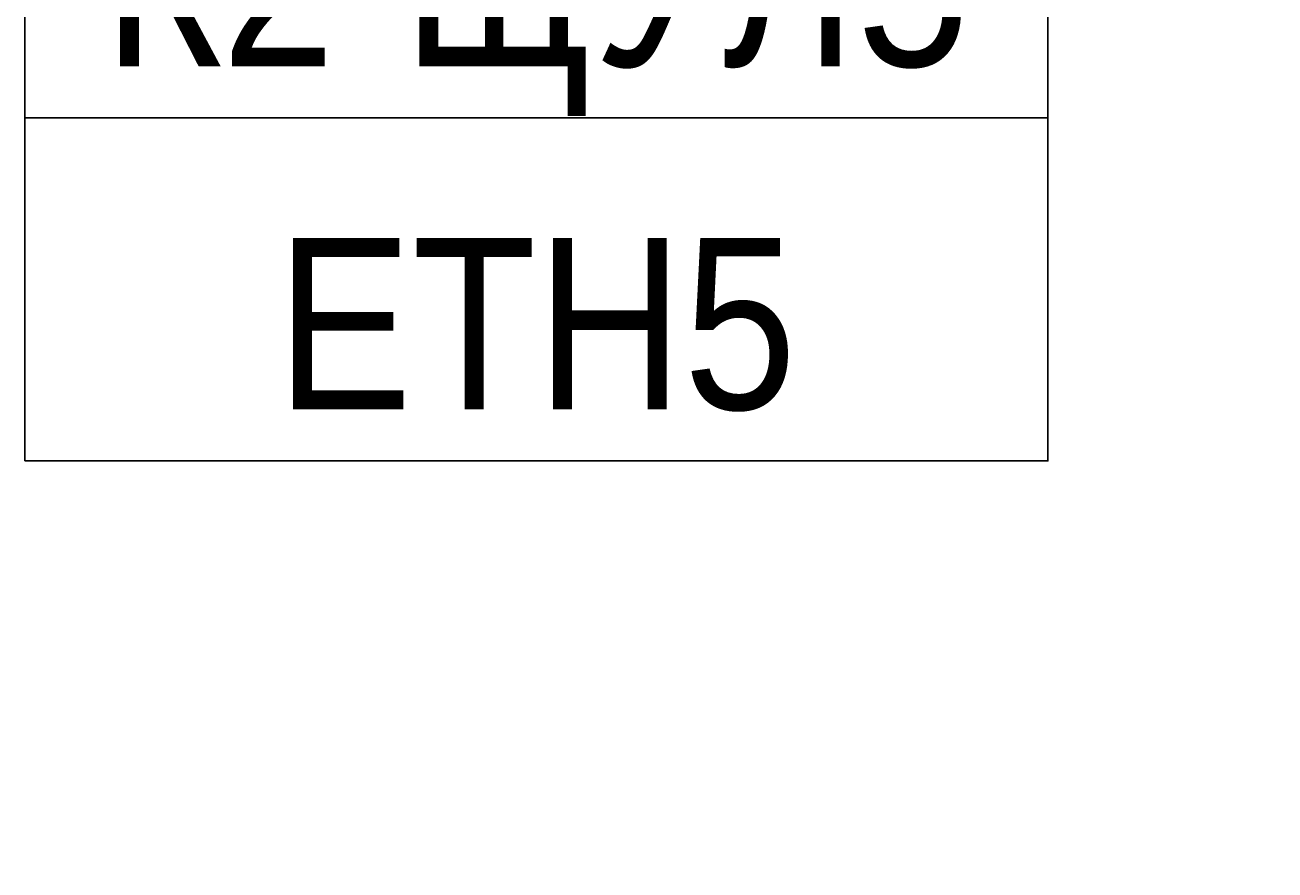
# Model space of a CAD drawing. Header units: millimetres. Extents: x -277772 to 277599, y -59564 to 282085.
# Tile 137 of 192: x -138511 to -136688, y 120840 to 122071. Entities that reach past the tile are written whole.
import ezdxf
from ezdxf import colors
from ezdxf.entities.mleader import LeaderData, LeaderLine
from ezdxf.enums import TextEntityAlignment as Align
from ezdxf.math import Vec2, Vec3

# ---------------------------------------------------------------- set-up
doc = ezdxf.new("R2018")
doc.units = ezdxf.units.MM
doc.set_wipeout_variables(frame=1)
doc.layers.add('КИП_выноска', color=6, linetype='Continuous', lineweight=25)
doc.styles.add('CP.Text', font='arial.ttf')
doc.styles.add('GOST 2.304', font='arial.ttf', dxfattribs={"width": 0.85})

# ---------------------------------------------------------------- blocks, each defined once
blk = doc.blocks.new('*U11')
at = {"color": 0, "linetype": 'Continuous', "lineweight": 30, "ltscale": 75, "width": 0.85, "flags": 104}
blk.add_attdef('ПРИМЕЧАНИЕ_1', text='', height=2.5, dxfattribs=at).set_placement((7.46, 3.611), align=Align.BOTTOM_CENTER)
at = {"color": 0, "lineweight": 30, "style": 'GOST 2.304', "width": 0.85}
for tag, p in [('ИМЯ_КАБЕЛЯ_2', (7.46, -7.5)), ('ИМЯ_КАБЕЛЯ_3', (7.46, -12.5)), ('ИМЯ_КАБЕЛЯ_4', (7.46, -17.5)), ('ИМЯ_КАБЕЛЯ_5', (7.46, -22.5)), ('ИМЯ_КАБЕЛЯ_6', (7.46, -27.5)), ('ИМЯ_КАБЕЛЯ_7', (7.46, -32.5)), ('ИМЯ_КАБЕЛЯ_8', (7.46, -37.5)), ('ИМЯ_КАБЕЛЯ_9', (7.46, -42.5))]:
    blk.add_attdef(tag, text='', height=2.5, dxfattribs=at).set_placement(p, align=Align.BOTTOM_CENTER)
at = {"color": 0, "lineweight": 30, "width": 0.85, "flags": 104}
blk.add_attdef('ПРИМЕЧАНИЕ_2', text='', height=2.5, dxfattribs=at).set_placement((7.46, -7.53), align=Align.BOTTOM_CENTER)
at = {"linetype": 'Continuous'}
blk.add_wipeout([(0, 2.5), (14.919, 2.5), (14.919, -2.5), (0, -2.5)], dxfattribs=at)
at = {"color": 0}
blk.add_line((0, -2.5), (0, 0), dxfattribs=at)
at = {"color": 0, "linetype": 'Continuous'}
blk.add_lwpolyline([(0, -2.5), (14.919, -2.5), (14.919, 2.5), (0, 2.5)], close=True, dxfattribs=at)
at = {"color": 0, "lineweight": 30, "style": 'GOST 2.304', "width": 0.85}
blk.add_attdef('ИМЯ_КАБЕЛЯ_1', text='', height=2.5, dxfattribs=at).set_placement((7.46, -2.5), align=Align.BOTTOM_CENTER)
blk = doc.blocks.new('_None')

msp = doc.modelspace()

# ---------------------------------------------------------------- leaders
at = {"layer": 'КИП_выноска'}
ml = msp.add_multileader_mtext('Standard', dxfattribs=at)
ml.set_content('ЩУЛ6', color=256, style='CP.Text')
ml.set_leader_properties(color=256, linetype='ByLayer', lineweight=-1)
ml.set_arrow_properties(name='NONE')
ml.build(insert=Vec2(0, 0))
ml.multileader.update_dxf_attribs({"has_dogleg": 0, "text_left_attachment_type": 6, "text_right_attachment_type": 6, "dogleg_length": 0.5, "arrow_head_size": 300})
ctx = ml.context
ctx.base_point, ctx.char_height, ctx.arrow_head_size, ctx.landing_gap_size, ctx.plane_origin = Vec3(-138049.8, 120185.7), 250, 300, 100, Vec3(-135888.6, 117525.8)
ctx.left_attachment, ctx.right_attachment, ctx.text_align_type = 6, 6, 2
notes = []
notes.append((ctx, [(1, (1, 1, 0), (-136920, 120185.7), (-1, 0), 0.5, [(0, [(-134948.4, 122549.4)], 0, [])])]))
ctx.mtext.insert, ctx.mtext.width, ctx.mtext.defined_height, ctx.mtext.alignment, ctx.mtext.flow_direction = Vec3(-137020.5, 120505.1), 1195.292, 319.4, 3, 5
ctx.mtext.has_bg_fill, ctx.mtext.bg_color, ctx.mtext.bg_scale_factor, ctx.mtext.bg_transparency, ctx.mtext.use_window_bg_color = 1, -1027028792, 1.5, 0, 1
for ctx, leaders in notes:
    for number, flags, end, landing, length, lines in leaders:
        leader = LeaderData()
        leader.index, (leader.has_last_leader_line, leader.has_dogleg_vector, leader.attachment_direction) = number, flags
        leader.last_leader_point, leader.dogleg_vector, leader.dogleg_length = Vec3(end), Vec3(landing), length
        for number, points, colour, breaks in lines:
            line = LeaderLine()
            line.index, line.vertices, line.color, line.breaks = number, Vec3.list(points), colors.encode_raw_color(colour), breaks
            leader.lines.append(line)
        ctx.leaders.append(leader)

# ---------------------------------------------------------------- next in the draw order: block references
ref = msp.add_blockref('*U11', (-138511, 122686.3), dxfattribs=dict(at, xscale=100, yscale=100, zscale=100))
lines = msp.add_mtext('\\W0.8500;', dxfattribs={"layer": '0', "color": 0, "linetype": 'Continuous', "lineweight": 30, "ltscale": 75, "insert": (-137765, 123047.3), "char_height": 2.5, "attachment_point": 1})
ref.add_attrib('ПРИМЕЧАНИЕ_1', '', (-137765, 123047.3), dxfattribs={"flags": 104}).embed_mtext(lines)
ref.add_attrib('ИМЯ_КАБЕЛЯ_1', 'К1-ЩУЛ5', dxfattribs={"layer": '0', "color": 0, "lineweight": 30, "height": 250, "style": 'GOST 2.304', "width": 0.85}).set_placement((-137765, 122436.3), align=Align.BOTTOM_CENTER)
lines = msp.add_mtext('\\W0.8500;', dxfattribs={"layer": '0', "color": 0, "lineweight": 30, "insert": (-137765, 121933.3), "char_height": 2.5, "attachment_point": 1})
ref.add_attrib('ПРИМЕЧАНИЕ_2', '', (-137765, 121933.3), dxfattribs={"flags": 104}).embed_mtext(lines)

# ---------------------------------------------------------------- next in the draw order: block references
ref = msp.add_blockref('*U11', (-138511, 122186.3), dxfattribs=dict(at, xscale=100, yscale=100, zscale=100))
lines = msp.add_mtext('\\W0.8500;', dxfattribs={"layer": '0', "color": 0, "linetype": 'Continuous', "lineweight": 30, "ltscale": 75, "insert": (-137765, 122547.3), "char_height": 2.5, "attachment_point": 1})
ref.add_attrib('ПРИМЕЧАНИЕ_1', '', (-137765, 122547.3), dxfattribs={"flags": 104}).embed_mtext(lines)
ref.add_attrib('ИМЯ_КАБЕЛЯ_1', 'К2-ЩУЛ5', dxfattribs={"layer": '0', "color": 0, "lineweight": 30, "height": 250, "style": 'GOST 2.304', "width": 0.85}).set_placement((-137765, 121936.3), align=Align.BOTTOM_CENTER)
lines = msp.add_mtext('\\W0.8500;', dxfattribs={"layer": '0', "color": 0, "lineweight": 30, "insert": (-137765, 121433.3), "char_height": 2.5, "attachment_point": 1})
ref.add_attrib('ПРИМЕЧАНИЕ_2', '', (-137765, 121433.3), dxfattribs={"flags": 104}).embed_mtext(lines)

# ---------------------------------------------------------------- next in the draw order: block references
ref = msp.add_blockref('*U11', (-138511, 121686.3), dxfattribs=dict(at, xscale=100, yscale=100, zscale=100))
lines = msp.add_mtext('\\W0.8500;', dxfattribs={"layer": '0', "color": 0, "linetype": 'Continuous', "lineweight": 30, "ltscale": 75, "insert": (-137765, 122047.3), "char_height": 2.5, "attachment_point": 1})
ref.add_attrib('ПРИМЕЧАНИЕ_1', '', (-137765, 122047.3), dxfattribs={"flags": 104}).embed_mtext(lines)
ref.add_attrib('ИМЯ_КАБЕЛЯ_1', 'ETH5', dxfattribs={"layer": '0', "color": 0, "lineweight": 30, "height": 250, "style": 'GOST 2.304', "width": 0.85}).set_placement((-137765, 121436.3), align=Align.BOTTOM_CENTER)
lines = msp.add_mtext('\\W0.8500;', dxfattribs={"layer": '0', "color": 0, "lineweight": 30, "insert": (-137765, 120933.3), "char_height": 2.5, "attachment_point": 1})
ref.add_attrib('ПРИМЕЧАНИЕ_2', '', (-137765, 120933.3), dxfattribs={"flags": 104}).embed_mtext(lines)

doc.saveas('drawing.dxf')
